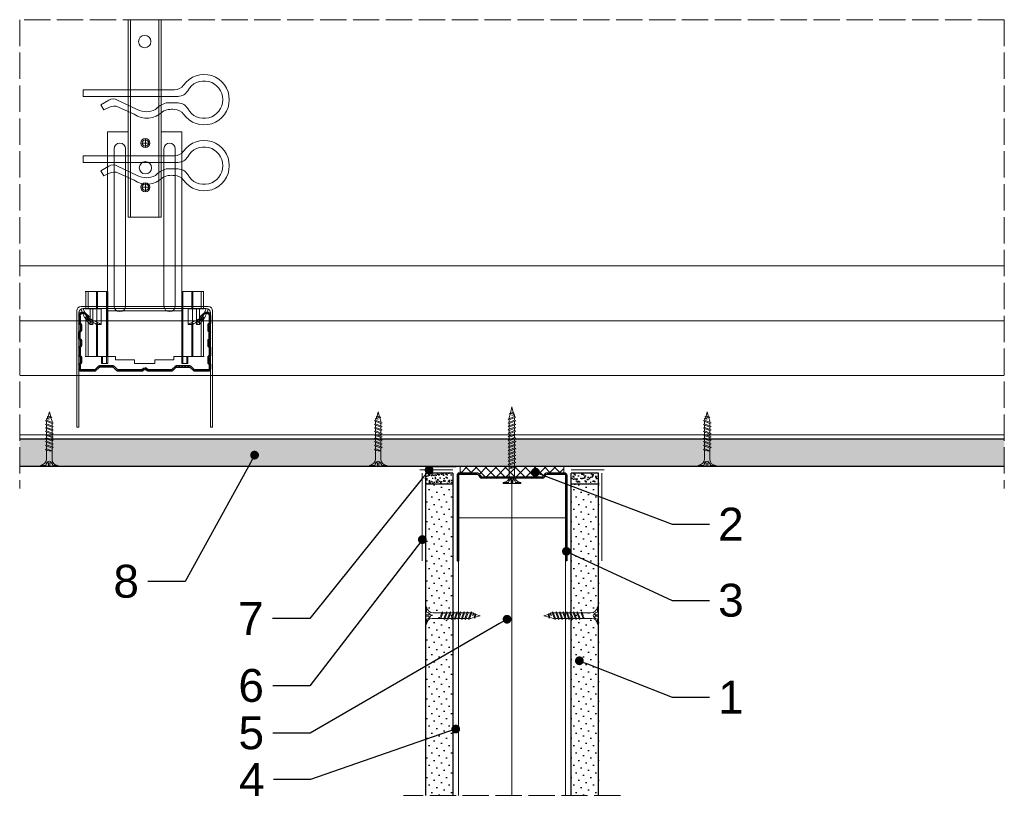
# Model space of a CAD drawing. Header units: millimetres. Extents: x -337 to 2530, y 792 to 2420.
# Tile 4 of 11: x -308 to 141, y 2061 to 2420. Entities that reach past the tile are written whole.
import ezdxf
from ezdxf import colors
from ezdxf.entities.mleader import LeaderData, LeaderLine
from ezdxf.math import Vec2, Vec3

# ---------------------------------------------------------------- set-up
doc = ezdxf.new("R2010")
doc.units = ezdxf.units.MM
doc.linetypes.add('ACAD_ISO02W100', pattern=[15, 12, -3])
for name, color, linetype, lineweight in [('_ISOVER WELNA', 7, 'BATTING', 9), ('_RIGIPS AKCESORIA', 7, 'Continuous', 18), ('_RIGIPS G-K', 7, 'Continuous', 25), ('_RIGIPS PROFIL', 7, 'Continuous', 18), ('KRESKOWANIE', 7, 'Continuous', 9), ('opisy', 7, 'Continuous', 9), ('PRZERYWANA', 7, 'ACAD_ISO02W100', 9)]:
    doc.layers.add(name, color=color, linetype=linetype, lineweight=lineweight)
doc.styles.get("Standard").update_dxf_attribs({"font": 'arial.ttf'})
doc.linetypes.add('BATTING', pattern='A,0.00254,-2.54,[134,ltypeshp.shx,S=2.54,R=0,X=-2.54,Y=0],-5.08,[134,ltypeshp.shx,S=2.54,R=180,X=2.54,Y=0],-2.54', length=10.16254)

# ---------------------------------------------------------------- blocks, each defined once
blk = doc.blocks.new('CD 60 ULTRASTIL')
h = blk.add_hatch()
h.set_pattern_fill('ANSI31', color=256, scale=0.3, style=0)
h.paths.add_polyline_path([(542.88, 684.5, -0.302776), (543.49, 684.5), (544.54, 683.79, 0.148069), (544.85, 683.7), (555.42, 683.7, 0.198912), (555.81, 683.86), (557.38, 685.44, -0.198912), (557.77, 685.6), (563.59, 685.6, -0.198912), (563.98, 685.44), (565.55, 683.86, 0.198912), (565.94, 683.7), (572.18, 683.7, 0.414214), (573.18, 684.7), (573.18, 686.74, 0.198912), (573.02, 687.12), (572.74, 687.4, -0.198912), (572.58, 687.79), (572.58, 689.87, -0.198912), (572.74, 690.26), (573.02, 690.54, 0.198912), (573.18, 690.93), (573.18, 694.47, 0.198912), (573.02, 694.86), (572.74, 695.14, -0.198912), (572.58, 695.53), (572.58, 697.61, -0.198912), (572.74, 698), (573.02, 698.28, 0.198912), (573.18, 698.67), (573.18, 701.47, 0.198912), (573.02, 701.86), (572.74, 702.14, -0.198912), (572.58, 702.53), (572.58, 704.61, -0.198912), (572.74, 705), (573.02, 705.28, 0.198912), (573.18, 705.67), (573.18, 708.9, 0.666128), (570.12, 710.18), (568.55, 708.63), (568.93, 708.24), (570.5, 709.79, -0.666128), (572.63, 708.9), (572.63, 705.9, -0.198912), (572.47, 705.51), (572.19, 705.23, 0.198912), (572.03, 704.84), (572.03, 702.3, 0.198912), (572.19, 701.91), (572.47, 701.63, -0.198912), (572.63, 701.25), (572.63, 698.9, -0.198912), (572.47, 698.51), (572.19, 698.23, 0.198912), (572.03, 697.84), (572.03, 695.3, 0.198912), (572.19, 694.91), (572.47, 694.63, -0.198912), (572.63, 694.25), (572.63, 691.16, -0.198912), (572.47, 690.77), (572.19, 690.49, 0.198912), (572.03, 690.1), (572.03, 687.56, 0.198912), (572.19, 687.17), (572.47, 686.9, -0.198912), (572.63, 686.51), (572.63, 684.7, -0.414214), (572.18, 684.25), (566.17, 684.25, -0.198912), (565.78, 684.41), (564.2, 685.99, 0.198912), (563.82, 686.15), (557.55, 686.15, 0.198912), (557.16, 685.99), (555.58, 684.41, -0.198912), (555.19, 684.25), (545.01, 684.25, -0.148069), (544.71, 684.34), (543.49, 685.16, 0.302776), (542.88, 685.16), (541.65, 684.34, -0.148069), (541.35, 684.25), (531.17, 684.25, -0.198912), (530.78, 684.41), (529.2, 685.99, 0.198912), (528.82, 686.15), (522.55, 686.15, 0.198912), (522.16, 685.99), (520.58, 684.41, -0.198912), (520.19, 684.25), (514.18, 684.25, -0.414214), (513.73, 684.7), (513.73, 686.51, -0.198912), (513.89, 686.9), (514.17, 687.17, 0.198912), (514.33, 687.56), (514.33, 690.1, 0.198912), (514.17, 690.49), (513.89, 690.77, -0.198912), (513.73, 691.16), (513.73, 694.25, -0.198912), (513.89, 694.63), (514.17, 694.91, 0.198912), (514.33, 695.3), (514.33, 697.84, 0.198912), (514.17, 698.23), (513.89, 698.51, -0.198912), (513.73, 698.9), (513.73, 701.25, -0.198912), (513.89, 701.63), (514.17, 701.91, 0.198912), (514.33, 702.3), (514.33, 704.84, 0.198912), (514.17, 705.23), (513.89, 705.51, -0.198912), (513.73, 705.9), (513.73, 708.9, -0.666128), (515.86, 709.79), (517.43, 708.24), (517.81, 708.63), (516.25, 710.18, 0.666128), (513.18, 708.9), (513.18, 705.67, 0.198912), (513.34, 705.28), (513.62, 705, -0.198912), (513.78, 704.61), (513.78, 702.53, -0.198912), (513.62, 702.14), (513.34, 701.86, 0.198912), (513.18, 701.47), (513.18, 698.67, 0.198912), (513.34, 698.28), (513.62, 698, -0.198912), (513.78, 697.61), (513.78, 695.53, -0.198912), (513.62, 695.14), (513.34, 694.86, 0.198912), (513.18, 694.47), (513.18, 690.93, 0.198912), (513.34, 690.54), (513.62, 690.26, -0.198912), (513.78, 689.87), (513.78, 687.79, -0.198912), (513.62, 687.4), (513.34, 687.12, 0.198912), (513.18, 686.74), (513.18, 684.7, 0.414214), (514.18, 683.7), (520.42, 683.7, 0.198912), (520.81, 683.86), (522.38, 685.44, -0.198912), (522.77, 685.6), (528.59, 685.6, -0.198912), (528.98, 685.44), (530.55, 683.86, 0.198912), (530.94, 683.7), (541.51, 683.7, 0.148069), (541.82, 683.79)])
for p, q in [((515.86, 709.79), (517.43, 708.24)), ((516.25, 710.18), (517.81, 708.63)), ((570.12, 710.18), (568.55, 708.63)), ((570.5, 709.79), (568.93, 708.24)), ((513.18, 708.9), (513.18, 705.67)), ((513.34, 705.28), (513.62, 705)), ((513.73, 708.9), (513.73, 705.9)), ((513.89, 705.51), (514.17, 705.23)), ((517.43, 708.24), (517.81, 708.63)), ((568.93, 708.24), (568.55, 708.63)), ((572.47, 705.51), (572.19, 705.23)), ((572.63, 708.9), (572.63, 705.9)), ((573.02, 705.28), (572.74, 705)), ((573.18, 708.9), (573.18, 705.67)), ((513.18, 698.67), (513.18, 701.47)), ((513.34, 701.86), (513.62, 702.14)), ((513.73, 698.9), (513.73, 701.25)), ((513.78, 704.61), (513.78, 702.53)), ((513.89, 701.63), (514.17, 701.91)), ((514.33, 704.84), (514.33, 702.3)), ((572.03, 704.84), (572.03, 702.3)), ((572.47, 701.63), (572.19, 701.91)), ((572.58, 704.61), (572.58, 702.53)), ((572.63, 698.9), (572.63, 701.25)), ((573.02, 701.86), (572.74, 702.14)), ((573.18, 698.67), (573.18, 701.47)), ((513.34, 698.28), (513.62, 698)), ((513.78, 697.61), (513.78, 695.53)), ((513.89, 698.51), (514.17, 698.23)), ((514.33, 697.84), (514.33, 695.3)), ((572.03, 697.84), (572.03, 695.3)), ((572.47, 698.51), (572.19, 698.23)), ((572.58, 697.61), (572.58, 695.53)), ((573.02, 698.28), (572.74, 698)), ((513.18, 694.47), (513.18, 690.93)), ((513.34, 694.86), (513.62, 695.14)), ((513.73, 694.25), (513.73, 691.16)), ((513.89, 694.63), (514.17, 694.91)), ((572.47, 694.63), (572.19, 694.91)), ((572.63, 694.25), (572.63, 691.16)), ((573.02, 694.86), (572.74, 695.14)), ((573.18, 694.47), (573.18, 690.93)), ((513.34, 690.54), (513.62, 690.26)), ((513.34, 687.12), (513.62, 687.4)), ((513.78, 689.87), (513.78, 687.79)), ((513.89, 690.77), (514.17, 690.49)), ((513.89, 686.9), (514.17, 687.17)), ((514.33, 690.1), (514.33, 687.56)), ((572.03, 690.1), (572.03, 687.56)), ((572.47, 690.77), (572.19, 690.49)), ((572.47, 686.9), (572.19, 687.17)), ((572.58, 689.87), (572.58, 687.79)), ((573.02, 690.54), (572.74, 690.26)), ((573.02, 687.12), (572.74, 687.4)), ((513.18, 686.74), (513.18, 684.7)), ((513.73, 686.51), (513.73, 684.7)), ((514.18, 684.25), (520.19, 684.25)), ((514.18, 683.7), (520.42, 683.7)), ((520.58, 684.41), (522.16, 685.99)), ((520.81, 683.86), (522.38, 685.44)), ((522.55, 686.15), (528.82, 686.15)), ((528.59, 685.6), (522.77, 685.6)), ((530.55, 683.86), (528.98, 685.44)), ((530.78, 684.41), (529.2, 685.99)), ((530.94, 683.7), (541.51, 683.7)), ((531.17, 684.25), (541.35, 684.25)), ((541.65, 684.34), (542.88, 685.16)), ((541.82, 683.79), (542.88, 684.5)), ((544.71, 684.34), (543.49, 685.16)), ((544.54, 683.79), (543.49, 684.5)), ((544.85, 683.7), (555.42, 683.7)), ((545.01, 684.25), (555.19, 684.25)), ((555.58, 684.41), (557.16, 685.99)), ((555.81, 683.86), (557.38, 685.44)), ((557.55, 686.15), (563.82, 686.15)), ((557.77, 685.6), (563.59, 685.6)), ((565.55, 683.86), (563.98, 685.44)), ((565.78, 684.41), (564.2, 685.99)), ((565.94, 683.7), (572.18, 683.7)), ((566.17, 684.25), (572.18, 684.25)), ((572.63, 686.51), (572.63, 684.7)), ((573.18, 686.74), (573.18, 684.7))]:
    blk.add_line(p, q)
for centre, radius, start, end in [((514.98, 708.9), 1.8, 45.3251, 180), ((514.98, 708.9), 1.25, 45.3251, 180), ((571.38, 708.9), 1.8, 360, 134.6749), ((571.38, 708.9), 1.25, 360, 134.6749), ((513.73, 705.67), 0.55, 180, 225), ((513.23, 704.61), 0.55, 0, 45), ((514.28, 705.9), 0.55, 180, 225), ((513.78, 704.84), 0.55, 0, 45), ((572.58, 704.84), 0.55, 135, 180), ((572.08, 705.9), 0.55, 315, 0), ((573.13, 704.61), 0.55, 135, 180), ((572.63, 705.67), 0.55, 315, 0), ((513.73, 701.47), 0.55, 135, 180), ((513.23, 702.53), 0.55, 315, 0), ((514.28, 701.25), 0.55, 135, 180), ((513.78, 702.3), 0.55, 315, 0), ((572.58, 702.3), 0.55, 180, 225), ((572.08, 701.25), 0.55, 0, 45), ((573.13, 702.53), 0.55, 180, 225), ((572.63, 701.47), 0.55, 0, 45), ((513.73, 698.67), 0.55, 180, 225), ((513.23, 697.61), 0.55, 360, 45), ((514.28, 698.9), 0.55, 180, 225), ((513.78, 697.84), 0.55, 0, 45), ((572.58, 697.84), 0.55, 135, 180), ((572.08, 698.9), 0.55, 315, 0), ((573.13, 697.61), 0.55, 135, 180), ((572.63, 698.67), 0.55, 315, 0), ((513.73, 694.47), 0.55, 135, 180), ((513.23, 695.53), 0.55, 315, 0), ((514.28, 694.25), 0.55, 135, 180), ((513.78, 695.3), 0.55, 315, 0), ((572.58, 695.3), 0.55, 180, 225), ((572.08, 694.25), 0.55, 0, 45), ((573.13, 695.53), 0.55, 180, 225), ((572.63, 694.47), 0.55, 0, 45), ((513.73, 690.93), 0.55, 180, 225), ((513.73, 686.74), 0.55, 135, 180), ((513.23, 689.87), 0.55, 0, 45), ((513.23, 687.79), 0.55, 315, 0), ((514.28, 691.16), 0.55, 180, 225), ((513.78, 690.1), 0.55, 360, 45), ((513.78, 687.56), 0.55, 315, 360), ((572.58, 690.1), 0.55, 135, 180), ((572.58, 687.56), 0.55, 180, 225), ((572.08, 691.16), 0.55, 315, 0), ((573.13, 689.87), 0.55, 135, 180), ((573.13, 687.79), 0.55, 180, 225), ((572.63, 690.93), 0.55, 315, 0), ((572.63, 686.74), 0.55, 360, 45), ((514.18, 684.7), 1, 180, 270), ((514.28, 686.51), 0.55, 135, 180), ((514.18, 684.7), 0.45, 180, 270), ((520.19, 684.8), 0.55, 270, 315), ((520.42, 684.25), 0.55, 270, 315), ((522.55, 685.6), 0.55, 90, 135), ((522.77, 685.05), 0.55, 90, 135), ((528.59, 685.05), 0.55, 45, 90), ((528.82, 685.6), 0.55, 45, 90), ((530.94, 684.25), 0.55, 225, 270), ((531.17, 684.8), 0.55, 225, 270), ((541.35, 684.8), 0.55, 270, 303.6901), ((541.51, 684.25), 0.55, 270, 303.6901), ((543.18, 684.7), 0.55, 56.3099, 123.6901), ((543.18, 684.04), 0.55, 56.3099, 123.6901), ((544.85, 684.25), 0.55, 236.3099, 270), ((545.01, 684.8), 0.55, 236.3099, 270), ((555.19, 684.8), 0.55, 270, 315), ((555.42, 684.25), 0.55, 270, 315), ((557.55, 685.6), 0.55, 90, 135), ((557.77, 685.05), 0.55, 90, 135), ((563.59, 685.05), 0.55, 45, 90), ((563.82, 685.6), 0.55, 45, 90), ((565.94, 684.25), 0.55, 225, 270), ((566.17, 684.8), 0.55, 225, 270), ((572.18, 684.7), 1, 270, 0), ((572.18, 684.7), 1, 270, 360), ((572.18, 684.7), 0.45, 270, 360), ((572.08, 686.51), 0.55, 360, 45)]:
    blk.add_arc(centre, radius, start, end)
blk = doc.blocks.new('wieszak noniuszowy widok')
for p, q in [((367.75, 93.63), (382.75, 93.63)), ((367.75, 3.63), (367.75, 93.63)), ((368.75, 3.63), (368.75, 93.63)), ((381.75, 3.63), (381.75, 93.63)), ((382.75, 3.63), (382.75, 93.63)), ((367.75, 42.47), (358.34, 42.47)), ((358.34, -30.29), (358.34, 42.47)), ((392.15, 42.47), (382.75, 42.47)), ((392.15, 42.47), (392.15, -30.29)), ((392.15, 42.47), (392.15, -30.29)), ((372.87, 37.38), (376.99, 37.38)), ((374.93, 39.42), (374.93, 35.32)), ((361.34, -36.95), (361.34, 34.79)), ((361.34, 34.79), (361.34, -36.95)), ((366.47, 34.79), (366.47, -36.95)), ((366.47, -36.95), (366.47, 34.79)), ((384.02, -36.95), (384.02, 34.79)), ((384.02, 34.79), (384.02, -36.95)), ((389.14, 34.79), (389.14, -36.95)), ((389.14, 34.79), (389.14, -36.95)), ((374.93, 19.27), (374.93, 15.17)), ((372.87, 17.23), (376.99, 17.23)), ((367.75, 3.63), (382.75, 3.63)), ((348.22, -30.29), (358.37, -30.29)), ((348.44, -30.29), (348.44, -38.17)), ((349.43, -30.29), (349.43, -38.17)), ((353.28, -30.29), (353.28, -38.17)), ((353.8, -30.29), (353.8, -38.17)), ((357.85, -30.29), (357.85, -63.08)), ((358.37, -30.29), (358.37, -63.08)), ((392.13, -30.29), (392.13, -63.08)), ((392.15, -30.29), (392.15, -60.01)), ((392.15, -30.29), (392.15, -60.01)), ((402.37, -30.29), (392.16, -30.29)), ((392.64, -30.29), (392.64, -63.08)), ((396.7, -30.29), (396.7, -38.17)), ((397.21, -30.29), (397.21, -38.17)), ((401.07, -30.29), (401.07, -38.17)), ((402.06, -30.29), (402.06, -38.17)), ((348.13, -38.17), (355.47, -38.17)), ((350.32, -38.17), (350.32, -45.34)), ((351.68, -45.34), (351.68, -38.17)), ((353.44, -45.34), (353.44, -38.17)), ((355.47, -38.17), (355.47, -45.34)), ((395.03, -45.34), (395.03, -38.17)), ((395.03, -38.17), (402.39, -38.17)), ((397.05, -38.17), (397.05, -45.34)), ((398.82, -38.17), (398.82, -45.34)), ((400.18, -45.34), (400.18, -38.17)), ((348.11, -42.32), (348.14, -42.29)), ((348.11, -42.37), (348.11, -42.32)), ((348.12, -42.43), (348.11, -42.37)), ((348.15, -42.51), (348.12, -42.43)), ((348.14, -42.29), (348.17, -42.28)), ((348.19, -42.61), (348.15, -42.51)), ((348.17, -42.28), (348.23, -42.28)), ((349.22, -42.28), (348.19, -42.28)), ((348.26, -42.72), (348.19, -42.61)), ((348.23, -42.28), (348.31, -42.3)), ((348.34, -42.84), (348.26, -42.72)), ((348.31, -42.3), (348.41, -42.34)), ((348.45, -43), (348.34, -42.84)), ((348.41, -42.34), (348.53, -42.39)), ((348.44, -42.99), (348.44, -60.01)), ((348.58, -43.18), (348.45, -43)), ((349.57, -43.07), (348.5, -43.07)), ((348.53, -42.39), (348.66, -42.46)), ((348.72, -43.37), (348.58, -43.18)), ((348.66, -42.46), (348.81, -42.54)), ((348.89, -43.59), (348.72, -43.37)), ((348.81, -42.54), (348.96, -42.63)), ((349.08, -43.83), (348.89, -43.59)), ((348.96, -42.63), (349.14, -42.73)), ((349.28, -44.08), (349.08, -43.83)), ((349.15, -42.29), (349.13, -42.32)), ((349.13, -42.32), (349.13, -42.36)), ((349.13, -42.36), (349.14, -42.41)), ((349.14, -42.41), (349.16, -42.47)), ((349.14, -42.73), (349.38, -42.88)), ((349.18, -42.28), (349.15, -42.29)), ((349.16, -42.47), (349.19, -42.54)), ((349.22, -42.28), (349.18, -42.28)), ((349.19, -42.54), (349.24, -42.62)), ((349.28, -42.28), (349.22, -42.28)), ((349.24, -42.62), (349.3, -42.71)), ((349.34, -42.29), (349.28, -42.28)), ((349.49, -44.34), (349.28, -44.08)), ((349.3, -42.71), (349.44, -42.91)), ((349.43, -42.32), (349.34, -42.29)), ((349.38, -42.88), (349.66, -43.05)), ((349.52, -42.35), (349.43, -42.32)), ((349.43, -42.9), (349.43, -60.01)), ((349.44, -42.91), (349.55, -43.05)), ((349.72, -44.62), (349.49, -44.34)), ((349.62, -42.4), (349.52, -42.35)), ((349.55, -43.05), (349.68, -43.2)), ((349.74, -42.46), (349.62, -42.4)), ((349.66, -43.05), (349.96, -43.25)), ((350.92, -43.07), (349.68, -43.07)), ((349.68, -43.2), (349.82, -43.37)), ((350.01, -44.98), (349.72, -44.62)), ((349.88, -42.52), (349.74, -42.46)), ((349.82, -43.37), (349.98, -43.56)), ((350.03, -42.6), (349.88, -42.52)), ((349.96, -43.25), (350.28, -43.46)), ((349.98, -43.56), (350.15, -43.76)), ((350.2, -42.69), (350.03, -42.6)), ((350.15, -43.76), (350.34, -43.96)), ((350.38, -42.79), (350.2, -42.69)), ((350.28, -43.46), (350.63, -43.68)), ((350.34, -43.96), (350.54, -44.17)), ((350.58, -42.89), (350.38, -42.79)), ((350.54, -44.17), (350.75, -44.4)), ((350.78, -43), (350.58, -42.89)), ((350.63, -43.68), (350.99, -43.91)), ((350.75, -44.4), (350.97, -44.63)), ((351, -43.12), (350.78, -43)), ((350.97, -44.63), (351.19, -44.86)), ((350.99, -43.91), (351.36, -44.14)), ((351.23, -43.25), (351, -43.12)), ((351.19, -44.86), (351.43, -45.11)), ((351.48, -43.37), (351.23, -43.25)), ((351.36, -44.14), (351.74, -44.37)), ((351.99, -43.64), (351.48, -43.37)), ((351.74, -44.37), (352.07, -44.57)), ((352.52, -43.92), (351.99, -43.64)), ((352.07, -44.57), (352.41, -44.78)), ((352.41, -44.78), (352.77, -44.98)), ((353.08, -44.19), (352.52, -43.92)), ((353.43, -44.35), (353.08, -44.19)), ((353.8, -44.52), (353.43, -44.35)), ((354.66, -44.92), (353.8, -44.52)), ((353.8, -44.52), (353.8, -60.01)), ((396.7, -44.52), (395.84, -44.92)), ((397.07, -44.35), (396.7, -44.52)), ((396.7, -44.52), (396.7, -60.01)), ((397.42, -44.19), (397.07, -44.35)), ((397.98, -43.92), (397.42, -44.19)), ((397.73, -44.98), (398.09, -44.78)), ((398.51, -43.64), (397.98, -43.92)), ((398.09, -44.78), (398.43, -44.57)), ((398.43, -44.57), (398.76, -44.37)), ((399.02, -43.37), (398.51, -43.64)), ((398.76, -44.37), (399.13, -44.14)), ((399.26, -43.25), (399.02, -43.37)), ((399.07, -45.11), (399.3, -44.86)), ((399.13, -44.14), (399.51, -43.91)), ((399.49, -43.12), (399.26, -43.25)), ((399.3, -44.86), (399.53, -44.63)), ((399.71, -43), (399.49, -43.12)), ((399.51, -43.91), (399.87, -43.68)), ((399.53, -44.63), (399.74, -44.4)), ((399.58, -43.07), (400.82, -43.07)), ((399.92, -42.89), (399.71, -43)), ((399.74, -44.4), (399.96, -44.17)), ((399.87, -43.68), (400.21, -43.46)), ((400.12, -42.79), (399.92, -42.89)), ((399.96, -44.17), (400.16, -43.96)), ((400.3, -42.69), (400.12, -42.79)), ((400.16, -43.96), (400.35, -43.76)), ((400.21, -43.46), (400.54, -43.25)), ((400.46, -42.6), (400.3, -42.69)), ((400.35, -43.76), (400.52, -43.56)), ((400.62, -42.52), (400.46, -42.6)), ((400.78, -44.62), (400.49, -44.98)), ((400.52, -43.56), (400.68, -43.37)), ((400.54, -43.25), (400.84, -43.05)), ((400.76, -42.46), (400.62, -42.52)), ((400.68, -43.37), (400.82, -43.2)), ((400.88, -42.4), (400.76, -42.46)), ((401.01, -44.34), (400.78, -44.62)), ((400.82, -43.2), (400.95, -43.05)), ((400.84, -43.05), (401.12, -42.88)), ((400.98, -42.35), (400.88, -42.4)), ((400.93, -43.07), (402, -43.07)), ((400.95, -43.05), (401.06, -42.91)), ((401.07, -42.32), (400.98, -42.35)), ((401.22, -44.08), (401.01, -44.34)), ((401.06, -42.91), (401.2, -42.71)), ((401.15, -42.29), (401.07, -42.32)), ((401.07, -42.9), (401.07, -60.01)), ((401.12, -42.88), (401.36, -42.73)), ((401.22, -42.28), (401.15, -42.29)), ((401.2, -42.71), (401.26, -42.62)), ((401.27, -42.28), (401.22, -42.28)), ((401.42, -43.83), (401.22, -44.08)), ((401.26, -42.62), (401.3, -42.54)), ((401.32, -42.28), (401.27, -42.28)), ((401.27, -42.28), (402.31, -42.28)), ((401.3, -42.54), (401.34, -42.47)), ((401.35, -42.29), (401.32, -42.28)), ((401.34, -42.47), (401.36, -42.41)), ((401.36, -42.32), (401.35, -42.29)), ((401.37, -42.36), (401.36, -42.32)), ((401.36, -42.41), (401.37, -42.36)), ((401.36, -42.73), (401.54, -42.63)), ((401.61, -43.59), (401.42, -43.83)), ((401.54, -42.63), (401.69, -42.54)), ((401.77, -43.37), (401.61, -43.59)), ((401.69, -42.54), (401.84, -42.46)), ((401.92, -43.18), (401.77, -43.37)), ((401.84, -42.46), (401.97, -42.39)), ((402.05, -43), (401.92, -43.18)), ((401.97, -42.39), (402.09, -42.34)), ((402.16, -42.84), (402.05, -43)), ((402.06, -42.99), (402.06, -60.01)), ((402.09, -42.34), (402.18, -42.3)), ((402.24, -42.72), (402.16, -42.84)), ((402.18, -42.3), (402.26, -42.28)), ((402.3, -42.61), (402.24, -42.72)), ((402.26, -42.28), (402.33, -42.28)), ((402.35, -42.51), (402.3, -42.61)), ((402.33, -42.28), (402.36, -42.29)), ((402.38, -42.43), (402.35, -42.51)), ((402.36, -42.29), (402.39, -42.32)), ((402.39, -42.37), (402.38, -42.43)), ((402.39, -42.32), (402.39, -42.37)), ((350.32, -45.34), (350.01, -44.98)), ((351.68, -45.34), (350.32, -45.34)), ((351.43, -45.11), (351.68, -45.34)), ((352.77, -44.98), (353.14, -45.18)), ((353.14, -45.18), (353.28, -45.26)), ((353.28, -45.26), (353.36, -45.3)), ((353.28, -45.26), (353.28, -60.01)), ((353.36, -45.3), (353.44, -45.34)), ((355.47, -45.34), (353.44, -45.34)), ((355.47, -45.34), (354.66, -44.92)), ((395.84, -44.92), (395.03, -45.34)), ((395.03, -45.34), (397.05, -45.34)), ((397.05, -45.34), (397.13, -45.3)), ((397.13, -45.3), (397.21, -45.26)), ((397.21, -45.26), (397.36, -45.18)), ((397.21, -45.26), (397.21, -60.01)), ((397.36, -45.18), (397.73, -44.98)), ((398.82, -45.34), (399.07, -45.11)), ((398.82, -45.34), (400.18, -45.34)), ((400.49, -44.98), (400.18, -45.34)), ((348.11, -60.01), (361.93, -60.01)), ((355.57, -63.08), (355.57, -60.01)), ((356.08, -60.01), (356.08, -63.08)), ((361.93, -60.01), (361.93, -61.55)), ((361.93, -60.01), (361.93, -61.55)), ((370.64, -61.55), (361.93, -61.55)), ((370.64, -61.55), (370.64, -63.08)), ((370.64, -61.55), (370.64, -63.08)), ((388.57, -61.55), (379.86, -61.55)), ((379.86, -61.55), (379.86, -63.08)), ((379.86, -61.55), (379.86, -63.08)), ((388.57, -60.01), (388.57, -61.55)), ((402.39, -60.01), (388.57, -60.01)), ((388.57, -60.01), (388.57, -61.55)), ((394.42, -63.08), (394.42, -60.01)), ((394.93, -60.01), (394.93, -63.08)), ((357.85, -63.08), (355.57, -63.08)), ((356.08, -63.08), (355.57, -63.08)), ((356.08, -63.08), (358.37, -63.08)), ((358.37, -63.08), (357.85, -63.08)), ((379.86, -63.08), (370.64, -63.08)), ((370.64, -63.08), (379.86, -63.08)), ((392.13, -63.08), (394.42, -63.08)), ((392.64, -63.08), (392.13, -63.08)), ((394.93, -63.08), (392.64, -63.08)), ((394.93, -63.08), (394.42, -63.08))]:
    blk.add_line(p, q)
for centre, radius in [((375.25, 83.63), 2.81), ((374.93, 37.38), 2.06), ((374.93, 37.38), 1.46), ((374.93, 26.11), 2.81), ((374.93, 17.23), 2.06), ((374.93, 17.23), 1.46)]:
    blk.add_circle(centre, radius)
for centre, start, end in [((363.91, 34.79), 0, 180), ((386.58, 34.79), 0, 180), ((363.91, -36.95), 180, 0), ((386.58, -36.95), 180, 0)]:
    blk.add_arc(centre, 2.56, start, end)
blk = doc.blocks.new('klamra')
at = {"layer": '_RIGIPS AKCESORIA'}
for p, q in [((6828.19, 2764.92), (6828.19, 2806.53)), ((6831.19, 2764.92), (6831.19, 2808.19)), ((6834.19, 2802.92), (6834.19, 2808.19)), ((6832.87, 2780.55), (6837.19, 2789.57)), ((6839.31, 2788.09), (6836.06, 2780.95)), ((6832.86, 2776.63), (6835, 2772.92)), ((6836.19, 2776.54), (6837.38, 2774.29)), ((6835, 2772.92), (6837.38, 2774.29)), ((6831.19, 2764.92), (6828.19, 2764.92))]:
    blk.add_line(p, q, dxfattribs=at)
for centre, radius, start, end in [((6832.69, 2820.02), 11.5, 305.1527, 234.8473), ((6832.69, 2820.02), 8.5, 298.7822, 241.2178), ((6826.19, 2808.19), 5, 0, 61.2178), ((6839.19, 2808.19), 5, 118.7822, 180), ((6823.19, 2806.53), 5, 0, 54.8473), ((6845.23, 2805.18), 8.16, 170.4436, 210.2847), ((6842.19, 2806.53), 5, 125.1527, 180), ((6843.93, 2805.32), 10.09, 195.2653, 228.1308), ((6829.23, 2793.69), 8.97, 332.6387, 27.3613), ((6831.19, 2793.92), 10, 324.3132, 45.573), ((6835.87, 2778.58), 3.59, 146.8414, 212.9715), ((6840.61, 2778.88), 5, 155.5109, 207.8622)]:
    blk.add_arc(centre, radius, start, end, dxfattribs=at)
blk = doc.blocks.new('TN 25')
at = {"layer": '_RIGIPS AKCESORIA'}
for p, q in [((0, -0.84), (0, 7.16)), ((0, 7.16), (0.46, 7.16)), ((0.46, 4.78), (0, 4.78)), ((0.46, 7.16), (0.46, 4.78)), ((8.47, 4.46), (8.79, 5)), ((8.79, 5), (9.93, 2.01)), ((10.1, 4.46), (10.41, 5)), ((10.41, 5), (11.56, 2.01)), ((11.67, 4.46), (11.99, 5)), ((11.99, 5), (13.14, 2.01)), ((13.21, 4.46), (13.52, 5)), ((13.52, 5), (14.67, 2.01)), ((14.8, 4.46), (15.12, 5)), ((15.12, 5), (16.26, 2.01)), ((16.42, 4.46), (16.73, 5)), ((16.73, 5), (17.88, 2.01)), ((17.99, 4.46), (18.31, 5)), ((18.31, 5), (19.45, 2.01)), ((19.68, 4.46), (20, 5)), ((20, 5), (21.14, 2.01)), ((0, 3.5), (1.77, 3.5)), ((0, 2.83), (1.77, 2.83)), ((0.46, 1.64), (0, 1.64)), ((0.46, -0.84), (0.46, 1.64)), ((1.77, 3.5), (1.77, 4.2)), ((1.77, 2.83), (1.77, 2.18)), ((3.02, 4.46), (8.47, 4.46)), ((7.49, 2.01), (3.55, 2.01)), ((7.12, 4.46), (7.12, 3.18)), ((8.03, 2.01), (7.12, 4.46)), ((7.12, 3.18), (7.65, 1.53)), ((7.65, 1.53), (8.03, 2.01)), ((9.41, 2.01), (8.03, 2.01)), ((9.61, 1.51), (8.47, 4.46)), ((9, 4.46), (10.1, 4.46)), ((9.93, 2.01), (9.61, 1.51)), ((11.04, 2.01), (9.93, 2.01)), ((11.23, 1.51), (10.1, 4.46)), ((10.62, 4.46), (11.67, 4.46)), ((11.56, 2.01), (11.23, 1.51)), ((12.61, 2.01), (11.56, 2.01)), ((12.81, 1.51), (11.67, 4.46)), ((12.2, 4.46), (13.21, 4.46)), ((13.14, 2.01), (12.81, 1.51)), ((14.15, 2.01), (13.14, 2.01)), ((14.34, 1.51), (13.21, 4.46)), ((13.73, 4.46), (14.8, 4.46)), ((14.67, 2.01), (14.34, 1.51)), ((15.74, 2.01), (14.67, 2.01)), ((15.94, 1.51), (14.8, 4.46)), ((15.33, 4.46), (16.42, 4.46)), ((16.26, 2.01), (15.94, 1.51)), ((17.36, 2.01), (16.26, 2.01)), ((17.55, 1.51), (16.42, 4.46)), ((16.94, 4.46), (17.99, 4.46)), ((17.88, 2.01), (17.55, 1.51)), ((18.93, 2.01), (17.88, 2.01)), ((19.13, 1.51), (17.99, 4.46)), ((18.52, 4.46), (19.68, 4.46)), ((19.45, 2.01), (19.13, 1.51)), ((19.45, 2.01), (20.62, 2.01)), ((20.82, 1.51), (19.68, 4.46)), ((20.21, 4.46), (20.7, 4.46)), ((20.7, 4.46), (22.28, 3.98)), ((21.14, 2.01), (20.82, 1.51)), ((21.14, 2.01), (21.81, 2.12)), ((21.85, 1.83), (21.67, 3.28)), ((21.67, 3.28), (22.14, 2.4)), ((22.14, 2.4), (21.85, 1.83)), ((22.7, 2.36), (22.14, 2.4)), ((22.28, 3.98), (22.56, 4.37)), ((22.7, 2.36), (22.28, 3.98)), ((22.56, 4.37), (23.03, 2.71)), ((23.03, 2.71), (22.7, 2.36)), ((22.71, 3.85), (25, 3.24)), ((25, 3.24), (23.03, 2.71)), ((0, -0.84), (0.46, -0.84))]:
    blk.add_line(p, q, dxfattribs=at)
for centre, major_axis, ratio, start_param, end_param in [((3.09, 7.67), (0.17, 3.2), 0.826134, 1.773653, 3.180586), ((-0.04, 0.9), (0, 3.93), 0.848176, -0.720942, -0.151112), ((3.37, -1.57), (0.28, 3.57), 0.832181, 0.035984, 1.430787), ((-2.73, 15.91), (0, 14.76), 0.848176, 3.399396, 3.475072), ((0.59, 4.62), (0, 2.81), 0.848176, 3.475072, 3.862535), ((1.66, 3.18), (0, 0.895), 0.848176, -1.552777, -0.720942), ((1.66, 3.18), (0, 0.895), 0.848176, 3.862535, 4.730408)]:
    blk.add_ellipse(centre, major_axis=major_axis, ratio=ratio, start_param=start_param, end_param=end_param, dxfattribs=at)
blk = doc.blocks.new('Lacznik krzyzowy (widok1)')
at = {"layer": '_RIGIPS AKCESORIA', "extrusion": (0, 0, -1)}
for p, q in [((2, 91.5), (60, 91.5)), ((2.08, 90.11), (3, 90.5)), ((3.61, 86.42), (2.08, 90.11)), ((3, 90.5), (4.53, 86.8)), ((14, 89.5, 30), (14, 90.5, 30)), ((48, 90.5, 30), (48, 89.5, 30)), ((57.47, 86.8), (59, 90.5)), ((59.92, 90.11), (58.39, 86.42)), ((59, 90.5), (59.92, 90.11)), ((0, 36.5), (0, 89.5)), ((1, 88.5), (1, 36.5)), ((4.53, 86.8), (3.61, 86.42)), ((48, 89.5, 30), (14, 89.5, 30)), ((58.39, 86.42), (57.47, 86.8)), ((61, 36.5), (61, 88.5)), ((62, 89.5), (62, 36.5)), ((1, 36.5), (0, 36.5)), ((62, 36.5), (61, 36.5))]:
    blk.add_line(p, q, dxfattribs=at)
at = {"layer": '_RIGIPS AKCESORIA'}
blk.add_line((59, 90.5), (3, 90.5), dxfattribs=at)
at = {"layer": '_RIGIPS AKCESORIA', "extrusion": (0, 0, -1)}
for centre, start, end in [((-2, 89.5), 0, 90), ((-3, 88.5), 0, 90), ((-3, 88.5), 0, 90), ((-59, 88.5), 90, 180), ((-59, 88.5), 90, 180), ((-60, 89.5), 90, 180)]:
    blk.add_arc(centre, 2, start, end, dxfattribs=at)
blk = doc.blocks.new('UW 50 ULTRASTIL')
h = blk.add_hatch()
h.set_pattern_fill('ANSI31', color=256, scale=0.5, style=0)
h.paths.add_polyline_path([(-104.51, 0.56), (-104.18, 1.24, -0.286951), (-103.29, 1.8), (-82.41, 1.8), (-76.29, 1.8, -0.286951), (-75.39, 1.24), (-75.06, 0.56, 0.286951), (-74.16, 0), (-65.59, 0, 0.414214), (-64.79, 0.8), (-64.79, 40), (-65.34, 40), (-65.34, 0.8, -0.414214), (-65.59, 0.55), (-73.82, 0.55, -0.286951), (-74.72, 1.11), (-75.05, 1.79, 0.286951), (-75.94, 2.35), (-103.63, 2.35, 0.286951), (-104.53, 1.79), (-104.86, 1.11, -0.286951), (-105.76, 0.55), (-113.99, 0.55, -0.414214), (-114.24, 0.8), (-114.24, 40), (-114.79, 40), (-114.79, 0.8, 0.414214), (-113.99, 0), (-105.41, 0, 0.286951)])
for p, q in [((-114.79, 0.8), (-114.79, 40)), ((-114.79, 40), (-114.24, 40)), ((-114.24, 0.8), (-114.24, 40)), ((-65.34, 0.8), (-65.34, 40)), ((-64.79, 40), (-65.34, 40)), ((-64.79, 0.8), (-64.79, 40)), ((-113.99, 0.55), (-105.76, 0.55)), ((-113.99, 0), (-105.41, 0)), ((-104.86, 1.11), (-104.53, 1.79)), ((-104.51, 0.56), (-104.18, 1.24)), ((-103.63, 2.35), (-75.94, 2.35)), ((-103.29, 1.8), (-76.29, 1.8)), ((-75.06, 0.56), (-75.39, 1.24)), ((-74.72, 1.11), (-75.05, 1.79)), ((-74.16, 0), (-65.59, 0)), ((-73.82, 0.55), (-65.59, 0.55))]:
    blk.add_line(p, q)
for centre, radius, start, end in [((-113.99, 0.8), 0.8, 180, 270), ((-113.99, 0.8), 0.25, 180, 270), ((-105.76, 1.55), 1, 270, 334.0435), ((-105.41, 1), 1, 270, 334.0435), ((-103.63, 1.35), 1, 90, 154.0435), ((-103.29, 0.8), 1, 90, 154.0435), ((-76.29, 0.8), 1, 25.9565, 90), ((-75.94, 1.35), 1, 25.9565, 90), ((-74.16, 1), 1, 205.9565, 270), ((-73.82, 1.55), 1, 205.9565, 270), ((-65.59, 0.8), 0.8, 270, 0), ((-65.59, 0.8), 0.25, 270, 0)]:
    blk.add_arc(centre, radius, start, end)
blk = doc.blocks.new('TN 35')
at = {"layer": '_RIGIPS AKCESORIA'}
for p, q in [((0, -0.84), (0, 7.16)), ((0, 7.16), (0.46, 7.16)), ((0.46, 4.78), (0, 4.78)), ((0.46, 7.16), (0.46, 4.78)), ((8.47, 4.46), (8.79, 5)), ((8.79, 5), (9.93, 2.01)), ((10.1, 4.46), (10.41, 5)), ((10.41, 5), (11.56, 2.01)), ((11.67, 4.46), (11.99, 5)), ((11.99, 5), (13.14, 2.01)), ((13.21, 4.46), (13.52, 5)), ((13.52, 5), (14.67, 2.01)), ((14.8, 4.46), (15.12, 5)), ((15.12, 5), (16.26, 2.01)), ((16.42, 4.46), (16.73, 5)), ((16.73, 5), (17.88, 2.01)), ((17.99, 4.46), (18.31, 5)), ((18.31, 5), (19.45, 2.01)), ((19.57, 4.46), (19.88, 5)), ((19.88, 5), (21.03, 2.01)), ((21.14, 4.46), (21.46, 5)), ((21.46, 5), (22.6, 2.01)), ((22.72, 4.46), (23.03, 5)), ((23.03, 5), (24.18, 2.01)), ((24.29, 4.46), (24.61, 5)), ((24.61, 5), (25.75, 2.01)), ((25.87, 4.46), (26.18, 5)), ((26.18, 5), (27.33, 2.01)), ((27.44, 4.46), (27.76, 5)), ((27.76, 5), (28.9, 2.01)), ((29.13, 4.46), (29.45, 5)), ((29.45, 5), (30.59, 2.01)), ((0, 3.5), (1.77, 3.5)), ((0, 2.83), (1.77, 2.83)), ((0.46, 1.64), (0, 1.64)), ((0.46, -0.84), (0.46, 1.64)), ((1.77, 3.5), (1.77, 4.2)), ((1.77, 2.83), (1.77, 2.18)), ((3.02, 4.46), (8.47, 4.46)), ((7.49, 2.01), (3.55, 2.01)), ((7.12, 4.46), (7.12, 3.18)), ((8.03, 2.01), (7.12, 4.46)), ((7.12, 3.18), (7.65, 1.53)), ((7.65, 1.53), (8.03, 2.01)), ((9.41, 2.01), (8.03, 2.01)), ((9.61, 1.51), (8.47, 4.46)), ((9, 4.46), (10.1, 4.46)), ((9.93, 2.01), (9.61, 1.51)), ((11.04, 2.01), (9.93, 2.01)), ((11.23, 1.51), (10.1, 4.46)), ((10.62, 4.46), (11.67, 4.46)), ((11.56, 2.01), (11.23, 1.51)), ((12.61, 2.01), (11.56, 2.01)), ((12.81, 1.51), (11.67, 4.46)), ((12.2, 4.46), (13.21, 4.46)), ((13.14, 2.01), (12.81, 1.51)), ((14.15, 2.01), (13.14, 2.01)), ((14.34, 1.51), (13.21, 4.46)), ((13.73, 4.46), (14.8, 4.46)), ((14.67, 2.01), (14.34, 1.51)), ((15.74, 2.01), (14.67, 2.01)), ((15.94, 1.51), (14.8, 4.46)), ((15.33, 4.46), (16.42, 4.46)), ((16.26, 2.01), (15.94, 1.51)), ((17.36, 2.01), (16.26, 2.01)), ((17.55, 1.51), (16.42, 4.46)), ((16.94, 4.46), (17.99, 4.46)), ((17.88, 2.01), (17.55, 1.51)), ((18.93, 2.01), (17.84, 2.01)), ((19.13, 1.51), (17.99, 4.46)), ((18.52, 4.46), (19.57, 4.46)), ((19.45, 2.01), (19.13, 1.51)), ((20.51, 2.01), (19.41, 2.01)), ((20.7, 1.51), (19.57, 4.46)), ((20.09, 4.46), (21.14, 4.46)), ((21.03, 2.01), (20.7, 1.51)), ((22.08, 2.01), (20.99, 2.01)), ((22.28, 1.51), (21.14, 4.46)), ((21.67, 4.46), (22.72, 4.46)), ((22.6, 2.01), (22.28, 1.51)), ((23.66, 2.01), (22.56, 2.01)), ((23.85, 1.51), (22.72, 4.46)), ((23.24, 4.46), (24.29, 4.46)), ((24.18, 2.01), (23.85, 1.51)), ((25.23, 2.01), (24.14, 2.01)), ((25.43, 1.51), (24.29, 4.46)), ((24.81, 4.46), (25.87, 4.46)), ((25.75, 2.01), (25.43, 1.51)), ((26.81, 2.01), (25.71, 2.01)), ((27, 1.51), (25.87, 4.46)), ((26.39, 4.46), (27.44, 4.46)), ((27.33, 2.01), (27, 1.51)), ((28.38, 2.01), (27.33, 2.01)), ((28.58, 1.51), (27.44, 4.46)), ((27.96, 4.46), (29.13, 4.46)), ((28.9, 2.01), (28.58, 1.51)), ((28.9, 2.01), (30.07, 2.01)), ((30.27, 1.51), (29.13, 4.46)), ((29.65, 4.46), (30.15, 4.46)), ((30.15, 4.46), (31.73, 3.98)), ((30.59, 2.01), (30.27, 1.51)), ((30.59, 2.01), (31.26, 2.12)), ((31.3, 1.83), (31.12, 3.28)), ((31.12, 3.28), (31.59, 2.4)), ((31.59, 2.4), (31.3, 1.83)), ((32.15, 2.36), (31.59, 2.4)), ((31.73, 3.98), (32.01, 4.37)), ((32.15, 2.36), (31.73, 3.98)), ((32.01, 4.37), (32.48, 2.71)), ((32.48, 2.71), (32.15, 2.36)), ((32.16, 3.85), (35, 3.24)), ((35, 3.24), (32.48, 2.71)), ((0, -0.84), (0.46, -0.84))]:
    blk.add_line(p, q, dxfattribs=at)
for centre, major_axis, ratio, start_param, end_param in [((3.09, 7.67), (0.17, 3.2), 0.826134, 1.773653, 3.180586), ((-0.04, 0.9), (0, 3.93), 0.848176, -0.720942, -0.151112), ((3.37, -1.57), (0.28, 3.57), 0.832181, 0.035984, 1.430787), ((-2.73, 15.91), (0, 14.76), 0.848176, 3.399396, 3.475072), ((0.59, 4.62), (0, 2.81), 0.848176, 3.475072, 3.862535), ((1.66, 3.18), (0, 0.895), 0.848176, -1.552777, -0.720942), ((1.66, 3.18), (0, 0.895), 0.848176, 3.862535, 4.730408)]:
    blk.add_ellipse(centre, major_axis=major_axis, ratio=ratio, start_param=start_param, end_param=end_param, dxfattribs=at)
blk = doc.blocks.new('_Dot')
at = {"color": 0, "linetype": 'ByBlock', "lineweight": -2}
blk.add_line((-0.5, 0), (-1, 0), dxfattribs=at)
at = {"color": 0, "linetype": 'ByBlock', "const_width": 0.5}
blk.add_lwpolyline([(-0.25, 0, 1), (0.25, 0, 1)], format="xyb", close=True, dxfattribs=at)

msp = doc.modelspace()

# ---------------------------------------------------------------- hatches: boundary and pattern name
at = {"layer": '_RIGIPS G-K'}
h = msp.add_hatch(dxfattribs=at)
h.set_pattern_fill('AR-SAND', color=256, scale=0.05, angle=180, style=0)
h.set_pattern_definition([(217.5, (1540.1972, 3647.5226), (0.0800016, -2.4470662), [0, -1.9304, 0, -2.159, 0, -2.06375]), (187.5, (1540.1972, 3647.5226), (-2.2476164, -3.5841255), [0, -1.0414, 0, -1.7399, 0, -0.66675]), (147.5, (1541.7593, 3647.5226), (-3.9549619, -0.007186), [0, -0.635, 0, -2.286, 0, -2.9845]), (137.5, (1541.7593, 3647.5226), (-3.817782, -1.1146466), [0, -0.3175, 0, -1.4986, 0, -1.7145])])
h.paths.add_polyline_path([(-122.58, 2208.39), (-110.08, 2208.39), (-110.08, 2213.39), (-122.58, 2213.39)])
h = msp.add_hatch(dxfattribs=at)
h.set_pattern_fill('AR-SAND', color=256, scale=0.05, angle=180, style=0)
h.set_pattern_definition([(217.5, (1543.1972, 3647.5226), (0.0800016, -2.4470662), [0, -1.9304, 0, -2.159, 0, -2.06375]), (187.5, (1543.1972, 3647.5226), (-2.2476164, -3.5841255), [0, -1.0414, 0, -1.7399, 0, -0.66675]), (147.5, (1544.7593, 3647.5226), (-3.9549619, -0.007186), [0, -0.635, 0, -2.286, 0, -2.9845]), (137.5, (1544.7593, 3647.5226), (-3.817782, -1.1146466), [0, -0.3175, 0, -1.4986, 0, -1.7145])])
h.paths.add_polyline_path([(-56.08, 2208.39), (-43.58, 2208.39), (-43.58, 2213.39), (-56.08, 2213.39)])
h = msp.add_hatch(dxfattribs=at)
h.set_pattern_fill('DOTS', color=256, scale=2, angle=225, style=0)
h.set_pattern_definition([(225, (-2361.3526, 899.265), (1.122532, -3.367596), [0, -3.175])])
h.paths.add_polyline_path([(-122.58, 2066.39), (-110.08, 2066.39), (-110.08, 2208.39), (-122.58, 2208.39)])
h = msp.add_hatch(dxfattribs=at)
h.set_pattern_fill('DOTS', color=256, scale=2, angle=225, style=0)
h.set_pattern_definition([(225, (-2358.3526, 899.265), (1.122532, -3.367596), [0, -3.175])])
h.paths.add_polyline_path([(-56.08, 2066.39), (-43.58, 2066.39), (-43.58, 2208.39), (-56.08, 2208.39)])
at = {"layer": 'KRESKOWANIE'}
h = msp.add_hatch(dxfattribs=at)
h.set_pattern_fill('DOTS', color=256, scale=2, angle=225, style=0)
h.set_pattern_definition([(225, (-626.7243, 474.474), (1.122532, -3.367596), [0, -3.175])])
h.paths.add_polyline_path([(-307.58, 2228.89), (-307.58, 2216.39), (141.42, 2216.39), (141.42, 2228.89)])
h = msp.add_hatch(dxfattribs=at)
h.set_pattern_fill('ANSI37', color=256, angle=270, style=0)
h.set_pattern_definition([(315, (1541.6972, 3650.5226), (2.245064, 2.245064), []), (45, (1541.6972, 3650.5226), (-2.245064, 2.245064), [])])
h.paths.add_polyline_path([(-106.68, 2213.39), (-98.7, 2213.39, -0.286951), (-97.8, 2212.83), (-97.48, 2212.16, 0.286951), (-96.58, 2211.59), (-69.58, 2211.59, 0.286951), (-68.68, 2212.16), (-68.35, 2212.83, -0.286951), (-67.45, 2213.39), (-59.48, 2213.39), (-59.48, 2216.39), (-106.68, 2216.39)])

# ---------------------------------------------------------------- linework, layer by layer
at = {"layer": '_ISOVER WELNA', "ltscale": 2.4}
for p, q in [((-307.58, 2282.89), (141.42, 2282.89)), ((-83.08, 2066.39), (-83.08, 2211.04))]:
    msp.add_line(p, q, dxfattribs=at)
at = {"layer": '_RIGIPS AKCESORIA'}
for p, q in [((-110.08, 2214.89), (-125.08, 2214.89)), ((-56.08, 2214.89), (-41.08, 2214.89)), ((-124.08, 2213.39), (-124.08, 2173.39)), ((-42.08, 2213.39), (-42.08, 2173.39))]:
    msp.add_line(p, q, dxfattribs=at)
at = {"layer": '_RIGIPS G-K'}
for p, q in [((141.42, 2228.89), (-307.58, 2228.89)), ((141.42, 2216.39), (-307.58, 2216.39)), ((-121.08, 2216.39), (-108.58, 2216.39)), ((-122.58, 2213.39), (-122.58, 2066.39)), ((-110.08, 2213.39), (-122.58, 2213.39)), ((-110.08, 2213.39), (-110.08, 2066.39)), ((-56.08, 2066.39), (-56.08, 2213.39)), ((-43.58, 2213.39), (-56.08, 2213.39)), ((-43.58, 2066.39), (-43.58, 2213.39)), ((-110.08, 2208.39), (-122.58, 2208.39)), ((-43.58, 2208.39), (-56.08, 2208.39))]:
    msp.add_line(p, q, dxfattribs=at)
at = {"layer": '_RIGIPS PROFIL'}
for p, q in [((-307.58, 2307.89), (141.42, 2307.89)), ((-307.58, 2257.89), (141.42, 2257.89)), ((-307.58, 2230.89), (141.42, 2230.89))]:
    msp.add_line(p, q, dxfattribs=at)
at = {"layer": '_RIGIPS PROFIL', "lineweight": 9}
for p, q in [((-107.48, 2192.99), (-58.68, 2192.99)), ((-107.48, 2066.39), (-107.48, 2192.99)), ((-58.68, 2066.39), (-58.68, 2192.99))]:
    msp.add_line(p, q, dxfattribs=at)
at = {"layer": 'KRESKOWANIE'}
for p, q in [((-106.68, 2213.39), (-106.68, 2216.39)), ((-59.48, 2213.39), (-59.48, 2216.39))]:
    msp.add_line(p, q, dxfattribs=at)
at = {"layer": 'PRZERYWANA'}
for p, q in [((-307.58, 2420.18), (-307.58, 2206.39)), ((141.42, 2420.18), (-307.58, 2420.18)), ((141.42, 2420.18), (141.42, 2206.39)), ((-33.58, 2066.39), (-132.58, 2066.39))]:
    msp.add_line(p, q, dxfattribs=at)

# ---------------------------------------------------------------- block references
at = {"color": 253, "rotation": 270}
for p in [(-3043.52, 9216.4), (-3043.52, 9186.3)]:
    msp.add_blockref('klamra', p, dxfattribs=at)
msp.add_blockref('Lacznik krzyzowy (widok1)', (-281.58, 2197.93))
at = {"xscale": -1}
msp.add_blockref('CD 60 ULTRASTIL', (292.6, 1576.19), dxfattribs=at)
for name, p, rotation in [('TN 35', (-79.89, 2208.62), 90), ('UW 50 ULTRASTIL', (-172.86, 2213.39), 180)]:
    msp.add_blockref(name, p, dxfattribs=dict(rotation=rotation))
at = {"layer": '_RIGIPS AKCESORIA', "xscale": -1}
msp.add_blockref('wieszak noniuszowy widok', (124.67, 2326.55), dxfattribs=at)
for p, rotation in [((-297.29, 2216.39), 270), ((-147.29, 2216.39), 270), ((2.71, 2216.39), 270), ((-122.58, 2151.64), 180)]:
    msp.add_blockref('TN 25', p, dxfattribs=dict(at, rotation=rotation))
at = {"layer": '_RIGIPS AKCESORIA', "rotation": 180}
msp.add_blockref('TN 25', (-43.58, 2151.64), dxfattribs=at)

# ---------------------------------------------------------------- leaders
at = {"layer": 'opisy'}
ml = msp.add_multileader_mtext('Standard', dxfattribs=at)
ml.set_content('8', color=256)
ml.set_leader_properties()
ml.set_arrow_properties(name='DOT')
ml.build(insert=Vec2(0, 0))
ml.multileader.update_dxf_attribs({"dogleg_length": 17})
ctx = ml.context
ctx.base_point, ctx.char_height, ctx.landing_gap_size, ctx.plane_origin = Vec3(-267.07, 2163.99), 15, 4, Vec3(-200.46, 2221.61)
ctx.text_align_type = 2
notes = []
notes.append((ctx, [(0, (1, 1, 0), (-232.19, 2163.99), (-1, 0), 17, [(0, [(-200.46, 2221.61)], 0, [])])]))
ctx.mtext.insert, ctx.mtext.alignment, ctx.mtext.flow_direction = Vec3(-253.19, 2171.62), 3, 5
ml = msp.add_multileader_mtext('Standard', dxfattribs=at)
ml.set_content('7', color=256)
ml.set_leader_properties()
ml.set_arrow_properties(name='DOT')
ml.build(insert=Vec2(0, 0))
ml.multileader.update_dxf_attribs({"dogleg_length": 17})
ctx = ml.context
ctx.base_point, ctx.char_height, ctx.landing_gap_size, ctx.plane_origin = Vec3(-210.04, 2147.07), 15, 4, Vec3(-120.89, 2214.84)
ctx.text_align_type = 2
notes.append((ctx, [(0, (1, 1, 0), (-175.33, 2147.07), (-1, 0), 17, [(0, [(-120.89, 2214.84)], 0, [])])]))
ctx.mtext.insert, ctx.mtext.alignment, ctx.mtext.flow_direction = Vec3(-196.33, 2154.57), 3, 5
ml = msp.add_multileader_mtext('Standard', dxfattribs=at)
ml.set_content('2', color=256)
ml.set_leader_properties()
ml.set_arrow_properties(name='DOT')
ml.build(insert=Vec2(0, 0))
ml.multileader.update_dxf_attribs({"dogleg_length": 17})
ctx = ml.context
ctx.base_point, ctx.char_height, ctx.landing_gap_size, ctx.plane_origin = Vec3(6.92, 2190.15), 15, 4, Vec3(-72.33, 2213.82)
notes.append((ctx, [(0, (1, 1, 0), (-10.08, 2190.15), (1, 0), 17, [(0, [(-72.33, 2213.82)], 0, [])])]))
ctx.mtext.insert, ctx.mtext.flow_direction = Vec3(10.92, 2197.65), 5
ml = msp.add_multileader_mtext('Standard', dxfattribs=at)
ml.set_content('6', color=256)
ml.set_leader_properties()
ml.set_arrow_properties(name='DOT')
ml.build(insert=Vec2(0, 0))
ml.multileader.update_dxf_attribs({"dogleg_length": 17})
ctx = ml.context
ctx.base_point, ctx.char_height, ctx.landing_gap_size, ctx.plane_origin = Vec3(-210.11, 2116.47), 15, 4, Vec3(-123.96, 2183.1)
ctx.text_align_type = 2
notes.append((ctx, [(0, (1, 1, 0), (-175.2, 2116.47), (-1, 0), 17, [(0, [(-123.96, 2183.1)], 0, [])])]))
ctx.mtext.insert, ctx.mtext.alignment, ctx.mtext.flow_direction = Vec3(-196.2, 2124.1), 3, 5
ml = msp.add_multileader_mtext('Standard', dxfattribs=at)
ml.set_content('3', color=256)
ml.set_leader_properties()
ml.set_arrow_properties(name='DOT')
ml.build(insert=Vec2(0, 0))
ml.multileader.update_dxf_attribs({"dogleg_length": 17})
ctx = ml.context
ctx.base_point, ctx.char_height, ctx.landing_gap_size, ctx.plane_origin = Vec3(6.92, 2155.34), 15, 4, Vec3(-58.27, 2177.75)
notes.append((ctx, [(0, (1, 1, 0), (-10.08, 2155.34), (1, 0), 17, [(0, [(-58.27, 2177.75)], 0, [])])]))
ctx.mtext.insert, ctx.mtext.flow_direction = Vec3(10.92, 2162.97), 5
ml = msp.add_multileader_mtext('Standard', dxfattribs=at)
ml.set_content('5', color=256)
ml.set_leader_properties()
ml.set_arrow_properties(name='DOT')
ml.build(insert=Vec2(0, 0))
ml.multileader.update_dxf_attribs({"dogleg_length": 17})
ctx = ml.context
ctx.base_point, ctx.char_height, ctx.landing_gap_size, ctx.plane_origin = Vec3(-210.12, 2094.86), 15, 4, Vec3(-85.34, 2146.79)
ctx.text_align_type = 2
notes.append((ctx, [(0, (1, 1, 0), (-175.17, 2094.86), (-1, 0), 17, [(0, [(-85.34, 2146.79)], 0, [])])]))
ctx.mtext.insert, ctx.mtext.alignment, ctx.mtext.flow_direction = Vec3(-196.17, 2102.49), 3, 5
ml = msp.add_multileader_mtext('Standard', dxfattribs=at)
ml.set_content('1', color=256)
ml.set_leader_properties()
ml.set_arrow_properties(name='DOT')
ml.build(insert=Vec2(0, 0))
ml.multileader.update_dxf_attribs({"dogleg_length": 17})
ctx = ml.context
ctx.base_point, ctx.char_height, ctx.landing_gap_size, ctx.plane_origin = Vec3(6.92, 2111.23), 15, 4, Vec3(-52.36, 2127.83)
notes.append((ctx, [(0, (1, 1, 0), (-10.08, 2111.23), (1, 0), 17, [(0, [(-52.36, 2127.83)], 0, [])])]))
ctx.mtext.insert, ctx.mtext.flow_direction = Vec3(10.92, 2118.73), 5
ml = msp.add_multileader_mtext('Standard', dxfattribs=at)
ml.set_content('4', color=256)
ml.set_leader_properties()
ml.set_arrow_properties(name='DOT')
ml.build(insert=Vec2(0, 0))
ml.multileader.update_dxf_attribs({"dogleg_length": 17})
ctx = ml.context
ctx.base_point, ctx.char_height, ctx.landing_gap_size, ctx.plane_origin = Vec3(-210.26, 2073.66), 15, 4, Vec3(-108.74, 2096.7)
ctx.text_align_type = 2
notes.append((ctx, [(0, (1, 1, 0), (-174.89, 2073.66), (-1, 0), 17, [(0, [(-108.74, 2096.7)], 0, [])])]))
ctx.mtext.insert, ctx.mtext.alignment, ctx.mtext.flow_direction = Vec3(-195.89, 2081.16), 3, 5
for ctx, leaders in notes:
    for number, flags, end, landing, length, lines in leaders:
        leader = LeaderData()
        leader.index, (leader.has_last_leader_line, leader.has_dogleg_vector, leader.attachment_direction) = number, flags
        leader.last_leader_point, leader.dogleg_vector, leader.dogleg_length = Vec3(end), Vec3(landing), length
        for number, points, colour, breaks in lines:
            line = LeaderLine()
            line.index, line.vertices, line.color, line.breaks = number, Vec3.list(points), colors.encode_raw_color(colour), breaks
            leader.lines.append(line)
        ctx.leaders.append(leader)

doc.saveas('drawing.dxf')
